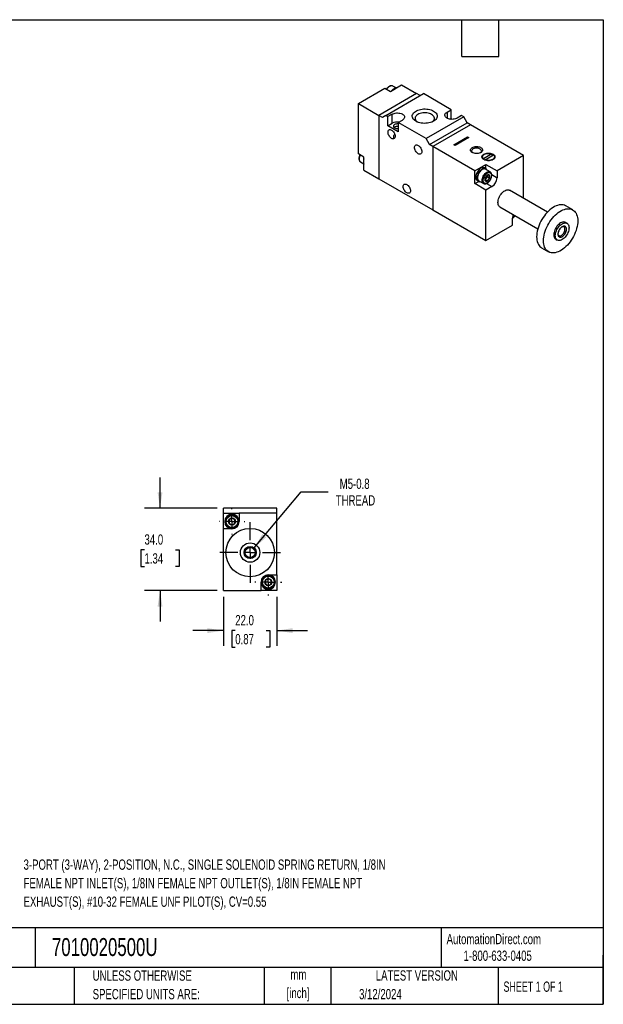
# Model space of a CAD drawing. Header units: millimetres. Extents: x 13 to 546, y 13 to 419.
# Tile 2 of 2: x 305 to 546, y 13 to 419. Entities that reach past the tile are written whole.
import ezdxf

# ---------------------------------------------------------------- set-up
doc = ezdxf.new("R2010")
doc.units = ezdxf.units.MM
doc.header["$LTSCALE"] = 2
doc.linetypes.add('CENTERX2', pattern=[20.32, 12.7, -2.54, 2.54, -2.54])
doc.layers.add('CENTER', color=40, linetype='CENTERX2')
doc.layers.add('DIMENSIONS', color=140, linetype='Continuous', lineweight=25)
doc.layers.add('TEXT', color=140, linetype='Continuous', lineweight=25)
doc.styles.add('SLDTEXTSTYLE0', font='TXT', dxfattribs={"width": 0.7})
doc.styles.add('SLDTEXTSTYLE1', font='TXT', dxfattribs={"width": 0.65})
doc.dimstyles.new('SLDDIMSTYLE4', dxfattribs={"dimtxt": 4.316016, "dimasz": 6.604, "dimexe": 0, "dimexo": 0.0625, "dimgap": 1.079004, "dimtad": 0, "dimtih": 1, "dimtoh": 1, "dimrnd": 1e-09, "dimzin": 4, "dimdsep": 46, "dimtxsty": 'SLDTEXTSTYLE0', "dimsah": 1, "dimcen": 0.09, "dimadec": 0, "dimazin": 1, "dimtfac": 1, "dimtmove": 0, "dimatfit": 0, "dimfxl": 0, "dimfrac": 2, "dimtolj": 1, "dimtzin": 12, "dimarcsym": 0})
doc.dimstyles.new('SLDDIMSTYLE5', dxfattribs={"dimtxt": 4.316016, "dimasz": 6.604, "dimexe": 0, "dimexo": 0.0625, "dimgap": 1.079004, "dimtad": 0, "dimtih": 1, "dimtoh": 1, "dimrnd": 1e-09, "dimzin": 12, "dimdsep": 46, "dimtxsty": 'SLDTEXTSTYLE0', "dimsah": 1, "dimcen": 0, "dimadec": 0, "dimazin": 3, "dimtfac": 1, "dimtofl": 0, "dimtmove": 0, "dimatfit": 3, "dimfxl": 0, "dimfrac": 2, "dimtolj": 1, "dimtzin": 12, "dimarcsym": 0})

# ---------------------------------------------------------------- blocks, each defined once
blk = doc.blocks.new('_D_9')
at = {"layer": 'DIMENSIONS'}
for p, q in [((389.24, 180.92), (389.24, 160.6)), ((411.24, 180.92), (411.24, 160.6)), ((389.24, 166.95), (376.54, 166.95)), ((394.1, 166.95), (392.65, 166.95)), ((392.65, 166.95), (392.65, 160.09)), ((406.93, 166.95), (408.37, 166.95)), ((408.37, 166.95), (408.37, 160.09)), ((411.24, 166.95), (423.94, 166.95)), ((392.65, 160.09), (394.1, 160.09)), ((408.37, 160.09), (406.93, 160.09))]:
    blk.add_line(p, q, dxfattribs=at)
for points in [[(389.24, 166.95), (382.64, 167.96), (382.64, 165.93)], [(411.24, 166.95), (417.85, 165.93), (417.85, 167.96)]]:
    blk.add_solid(points, dxfattribs=at)
at = {"layer": 'DIMENSIONS', "char_height": 4.233, "attachment_point": 1, "style": 'SLDTEXTSTYLE0'}
for s, insert in [('22.0', (394.1, 173.37)), ('0.87', (394.1, 165.54))]:
    blk.add_mtext(s, dxfattribs=dict(at, insert=insert))
blk = doc.blocks.new('_D_10')
at = {"layer": 'DIMENSIONS'}
for p, q in [((363.04, 217.46), (363.04, 230.16)), ((386.7, 217.46), (356.69, 217.46)), ((356.62, 200.26), (355.18, 200.26)), ((355.18, 200.26), (355.18, 193.4)), ((369.45, 200.26), (370.9, 200.26)), ((370.9, 200.26), (370.9, 193.4)), ((355.18, 193.4), (356.62, 193.4)), ((370.9, 193.4), (369.45, 193.4)), ((386.7, 183.46), (356.69, 183.46)), ((363.04, 183.46), (363.04, 170.76))]:
    blk.add_line(p, q, dxfattribs=at)
for points in [[(363.04, 217.46), (364.05, 224.06), (362.02, 224.06)], [(363.04, 183.46), (362.02, 176.85), (364.05, 176.85)]]:
    blk.add_solid(points, dxfattribs=at)
at = {"layer": 'DIMENSIONS', "char_height": 4.233, "attachment_point": 1, "style": 'SLDTEXTSTYLE0'}
for s, insert in [('34.0', (356.62, 206.68)), ('1.34', (356.62, 198.86))]:
    blk.add_mtext(s, dxfattribs=dict(at, insert=insert))
blk = doc.blocks.new('_D_11')
at = {"layer": 'DIMENSIONS'}
for p, q in [((401.85, 201.07), (421.31, 224.21)), ((421.31, 224.21), (432.42, 224.21))]:
    blk.add_line(p, q, dxfattribs=at)
blk.add_solid([(401.85, 201.07), (406.88, 205.47), (405.32, 206.78)], dxfattribs=at)
at = {"layer": 'DIMENSIONS', "char_height": 4.233, "attachment_point": 1, "style": 'SLDTEXTSTYLE0'}
for s, insert in [('M5-0.8', (437.24, 229.67)), ('THREAD', (435.6, 222.81))]:
    blk.add_mtext(s, dxfattribs=dict(at, insert=insert))
blk = doc.blocks.new('SW_CENTERMARKSYMBOL_3')
at = {"layer": 'CENTER', "color": 0}
for p, q in [((0, 5.08), (0, 5.29)), ((-5.08, 0), (-5.29, 0)), ((0, 0), (-2.54, 0)), ((0, 0), (0, 2.54)), ((0, 0), (0, -2.54)), ((0, 0), (2.54, 0)), ((5.08, 0), (5.29, 0)), ((0, -5.08), (0, -5.29))]:
    blk.add_line(p, q, dxfattribs=at)
blk = doc.blocks.new('SW_CENTERMARKSYMBOL_4')
at = {"layer": 'CENTER', "color": 0}
for p, q in [((0, 5.08), (0, 12.54)), ((-5.08, 0), (-12.54, 0)), ((0, 0), (-2.54, 0)), ((0, 0), (0, 2.54)), ((0, 0), (0, -2.54)), ((0, 0), (2.54, 0)), ((5.08, 0), (12.54, 0)), ((0, -5.08), (0, -12.54))]:
    blk.add_line(p, q, dxfattribs=at)
blk = doc.blocks.new('SW_CENTERMARKSYMBOL_5')
at = {"layer": 'CENTER', "color": 0}
for p, q in [((0, 5.08), (0, 5.54)), ((-5.08, 0), (-5.54, 0)), ((0, 0), (-2.54, 0)), ((0, 0), (0, 2.54)), ((0, 0), (0, -2.54)), ((0, 0), (2.54, 0)), ((5.08, 0), (5.54, 0)), ((0, -5.08), (0, -5.54))]:
    blk.add_line(p, q, dxfattribs=at)

msp = doc.modelspace()

# ---------------------------------------------------------------- linework, layer by layer
for p, q in [((444.957, 384.494), (455.917, 390.822)), ((455.917, 390.822), (458.18, 389.515)), ((458.18, 389.515), (462.776, 392.169)), ((460.511, 390.936), (459.201, 391.692)), ((459.225, 391.678), (459.201, 391.692)), ((462.776, 392.169), (468.999, 388.576)), ((468.999, 388.576), (453.442, 379.596)), ((456.271, 379.596), (471.827, 388.577)), ((470.413, 387.76), (468.999, 388.576)), ((483.318, 381.943), (471.827, 388.577)), ((444.957, 363.673), (444.957, 384.494)), ((444.957, 384.494), (453.442, 379.596)), ((453.442, 379.596), (453.442, 353.467)), ((454.857, 378.78), (453.442, 379.596)), ((456.271, 379.596), (454.857, 378.78)), ((456.271, 379.596), (457.155, 379.086)), ((458.922, 380.106), (457.155, 379.086)), ((457.155, 375.33), (457.155, 379.086)), ((458.922, 376.35), (458.922, 380.106)), ((488.444, 378.984), (472.888, 370.003)), ((481.55, 380.923), (483.318, 381.943)), ((481.55, 380.923), (481.55, 378.474)), ((483.009, 378.009), (483.318, 378.187)), ((483.318, 378.187), (483.318, 381.943)), ((483.7, 377.966), (483.318, 378.187)), ((487.56, 379.494), (485.792, 378.474)), ((488.444, 378.984), (487.56, 379.494)), ((489.858, 376.534), (488.444, 378.984)), ((457.155, 375.33), (458.922, 376.35)), ((461.397, 372.881), (457.155, 375.33)), ((461.397, 376.637), (463.165, 377.657)), ((461.397, 376.637), (461.397, 372.881)), ((472.888, 370.003), (461.397, 376.637)), ((474.302, 367.554), (489.858, 376.534)), ((491.273, 375.718), (475.716, 366.738)), ((491.273, 375.718), (489.858, 376.534)), ((513.193, 363.064), (491.273, 375.718)), ((474.302, 367.554), (472.888, 370.003)), ((484.35, 367.468), (490.007, 370.734)), ((490.573, 370.407), (484.916, 367.142)), ((490.007, 370.734), (490.573, 370.407)), ((490.007, 370.734), (490.007, 370.081)), ((475.716, 366.738), (474.302, 367.554)), ((475.716, 366.738), (475.716, 340.608)), ((493.04, 356.737), (475.716, 366.738)), ((484.916, 367.142), (484.35, 367.468)), ((447.22, 362.366), (444.957, 363.673)), ((447.22, 357.059), (447.22, 362.366)), ((496.176, 362.236), (496.07, 362.055)), ((496.176, 362.464), (496.176, 361.875)), ((500.054, 363.668), (496.59, 361.668)), ((497.297, 361.26), (500.762, 363.259)), ((500.054, 363.668), (500.054, 362.851)), ((500.198, 362.934), (500.054, 362.987)), ((501.176, 361.875), (501.176, 362.464)), ((501.282, 362.055), (501.176, 362.236)), ((513.193, 363.064), (502.233, 356.737)), ((513.193, 345.392), (513.193, 363.064)), ((445.845, 360.393), (447.155, 359.636)), ((445.845, 360.393), (445.868, 360.379)), ((493.04, 356.737), (497.637, 359.39)), ((496.59, 361.474), (496.59, 361.668)), ((497.581, 357.579), (497.015, 357.905)), ((497.297, 361.259), (497.154, 361.176)), ((497.297, 361.26), (497.297, 361.123)), ((497.637, 359.39), (502.233, 356.737)), ((497.637, 357.544), (497.637, 359.39)), ((447.22, 357.059), (453.442, 353.467)), ((493.04, 351.429), (493.04, 356.737)), ((497.725, 353.658), (497.283, 353.108)), ((499.365, 356.26), (497.456, 357.362)), ((498.167, 354.208), (497.725, 353.658)), ((498.167, 354.797), (498.16, 354.923)), ((498.167, 354.913), (498.167, 354.797)), ((498.167, 354.797), (498.167, 354.208)), ((498.167, 354.208), (499.078, 353.682)), ((499.34, 356.274), (499.365, 356.26)), ((500.001, 355.167), (502.233, 353.879)), ((502.233, 356.737), (502.233, 353.879)), ((453.442, 353.467), (475.716, 340.608)), ((493.04, 351.429), (494.639, 352.352)), ((497.637, 348.776), (493.04, 351.429)), ((494.015, 352.709), (494.581, 352.383)), ((494.706, 352.599), (496.615, 351.497)), ((497.283, 353.108), (498.194, 352.582)), ((500.111, 350.204), (497.637, 348.776)), ((497.881, 351.492), (500.111, 350.204)), ((497.637, 327.954), (497.637, 348.776)), ((523.055, 339.699), (507.415, 348.728)), ((503.415, 341.8), (519.055, 332.771)), ((533.466, 340.617), (530.638, 342.25)), ((475.716, 340.608), (497.637, 327.954)), ((508.797, 338.294), (508.801, 338.292)), ((508.801, 338.292), (508.983, 338.585)), ((497.637, 327.954), (508.597, 334.281)), ((508.597, 334.281), (508.597, 337.139)), ((531.103, 335.053), (530.466, 335.421)), ((526.467, 328.492), (527.103, 328.125)), ((520.638, 324.929), (523.467, 323.296)), ((411.244, 217.458), (389.244, 217.458)), ((389.244, 215.458), (389.244, 217.458)), ((389.244, 208.958), (389.244, 215.458)), ((389.244, 215.458), (395.744, 215.458)), ((395.744, 215.458), (395.744, 211.958)), ((411.244, 215.458), (395.744, 215.458)), ((411.244, 215.458), (411.244, 217.458)), ((411.244, 189.958), (411.244, 215.458)), ((392.744, 208.958), (389.244, 208.958)), ((389.244, 183.458), (389.244, 208.958)), ((404.744, 183.458), (404.744, 186.958)), ((407.744, 189.958), (411.244, 189.958)), ((411.244, 189.958), (411.244, 183.458)), ((389.244, 183.458), (404.744, 183.458)), ((411.244, 183.458), (404.744, 183.458))]:
    msp.add_line(p, q)
at = {"flags": 128}
for points in [[(459.201, 391.692), (459.076, 391.752), (458.799, 391.817), (458.491, 391.805), (458.164, 391.717), (457.826, 391.556), (457.489, 391.327), (457.161, 391.037), (456.854, 390.694), (456.64, 390.404)], [(468.716, 377.188), (468.288, 377.468), (467.925, 377.777), (467.631, 378.109), (467.412, 378.461), (467.271, 378.825), (467.21, 379.197), (467.23, 379.57), (467.331, 379.939), (467.512, 380.297), (467.769, 380.64), (468.098, 380.961), (468.494, 381.256), (468.952, 381.52), (469.463, 381.749), (470.019, 381.939), (470.613, 382.087), (471.234, 382.191), (471.873, 382.25), (472.519, 382.262), (473.163, 382.226), (473.794, 382.145), (474.403, 382.019), (474.979, 381.849), (475.514, 381.639), (475.999, 381.392), (476.427, 381.112), (476.79, 380.803), (477.084, 380.471), (477.303, 380.119), (477.444, 379.755), (477.505, 379.383), (477.485, 379.01), (477.383, 378.641), (477.203, 378.283), (476.946, 377.94), (476.617, 377.619), (476.221, 377.324), (475.763, 377.06), (475.252, 376.831), (474.696, 376.641), (474.102, 376.493), (473.481, 376.389), (472.842, 376.33), (472.196, 376.318), (471.552, 376.354), (470.921, 376.435), (470.312, 376.562), (469.736, 376.731), (469.201, 376.941), (468.716, 377.188)], [(458.922, 380.106), (459.301, 380.291), (459.726, 380.438), (460.188, 380.542), (460.673, 380.6), (461.168, 380.612), (461.659, 380.577), (462.134, 380.495), (462.579, 380.37), (462.983, 380.203), (463.333, 380.001), (463.621, 379.768), (463.839, 379.511), (463.98, 379.237), (464.041, 378.953), (464.021, 378.668), (463.919, 378.388), (463.739, 378.121), (463.485, 377.875), (463.165, 377.657)], [(475.542, 376.954), (475.561, 376.968), (475.87, 377.245), (476.107, 377.545), (476.268, 377.861), (476.349, 378.188), (476.349, 378.517), (476.268, 378.844), (476.107, 379.16), (475.87, 379.46), (475.561, 379.737), (475.187, 379.986), (474.756, 380.202), (474.275, 380.38), (473.756, 380.517), (473.208, 380.61), (472.643, 380.657), (472.072, 380.657), (471.507, 380.61), (470.959, 380.517), (470.44, 380.38), (469.959, 380.202), (469.528, 379.986), (469.154, 379.737), (468.845, 379.46), (468.608, 379.16), (468.447, 378.844), (468.366, 378.517), (468.366, 378.188), (468.447, 377.861), (468.608, 377.545), (468.845, 377.245), (469.154, 376.968), (469.173, 376.954)], [(485.792, 378.474), (485.414, 378.289), (484.989, 378.142), (484.527, 378.038), (484.042, 377.98), (483.547, 377.968), (483.056, 378.003), (482.581, 378.085), (482.136, 378.21), (481.732, 378.377), (481.382, 378.579), (481.094, 378.812), (480.876, 379.069), (480.735, 379.343), (480.674, 379.627), (480.694, 379.912), (480.796, 380.192), (480.976, 380.459), (481.23, 380.705), (481.55, 380.923)], [(461.397, 376.056), (461.229, 376.072), (460.859, 376.072), (460.499, 376.025), (460.166, 375.932), (459.877, 375.799), (459.647, 375.633), (459.486, 375.44), (459.404, 375.232), (459.404, 375.019), (459.486, 374.811), (459.647, 374.619), (459.877, 374.452)], [(458.675, 370.125), (458.385, 370.325), (458.107, 370.583), (457.85, 370.89), (457.625, 371.233), (457.44, 371.599), (457.303, 371.975), (457.219, 372.346), (457.19, 372.697), (457.219, 373.015), (457.303, 373.287), (457.44, 373.505), (457.625, 373.658), (457.85, 373.741), (458.107, 373.752), (458.385, 373.688), (458.675, 373.554), (458.965, 373.354), (459.243, 373.095), (459.5, 372.789), (459.725, 372.446), (459.91, 372.079), (460.047, 371.704), (460.131, 371.333), (460.16, 370.982), (460.131, 370.664), (460.047, 370.391), (459.91, 370.174), (459.725, 370.021), (459.5, 369.937), (459.243, 369.927), (458.965, 369.99), (458.675, 370.125)], [(469.635, 363.797), (469.345, 363.998), (469.067, 364.256), (468.81, 364.563), (468.585, 364.906), (468.4, 365.272), (468.263, 365.648), (468.179, 366.018), (468.15, 366.369), (468.179, 366.687), (468.263, 366.96), (468.4, 367.178), (468.585, 367.331), (468.81, 367.414), (469.067, 367.424), (469.345, 367.361), (469.635, 367.227), (469.925, 367.027), (470.203, 366.768), (470.46, 366.462), (470.685, 366.118), (470.87, 365.752), (471.007, 365.376), (471.091, 365.006), (471.12, 364.655), (471.091, 364.337), (471.007, 364.064), (470.87, 363.847), (470.685, 363.693), (470.46, 363.61), (470.203, 363.6), (469.925, 363.663), (469.635, 363.797)], [(491.969, 364.282), (491.68, 364.482), (491.458, 364.708), (491.309, 364.954), (491.239, 365.211), (491.249, 365.471), (491.339, 365.726), (491.507, 365.968), (491.747, 366.188), (492.051, 366.38), (492.41, 366.538), (492.811, 366.656), (493.243, 366.731), (493.691, 366.76), (494.141, 366.743), (494.578, 366.679), (494.988, 366.571), (495.359, 366.423), (495.678, 366.239), (495.935, 366.025), (496.121, 365.788), (496.231, 365.536), (496.261, 365.276), (496.211, 365.018), (496.081, 364.768), (495.877, 364.536), (495.604, 364.329), (495.271, 364.154), (494.889, 364.015), (494.471, 363.918), (494.029, 363.866), (493.578, 363.86), (493.133, 363.901), (492.708, 363.987), (492.315, 364.116), (491.969, 364.282)], [(495.331, 364.181), (495.488, 364.313), (495.658, 364.527), (495.751, 364.757), (495.761, 364.993), (495.689, 365.225), (495.537, 365.444), (495.312, 365.641), (495.024, 365.808), (494.682, 365.938), (494.303, 366.025), (493.901, 366.067), (493.492, 366.061), (493.094, 366.007), (492.723, 365.909), (492.394, 365.769), (492.12, 365.594), (491.913, 365.391), (491.78, 365.168), (491.729, 364.934), (491.76, 364.699), (491.872, 364.472), (492.061, 364.263), (492.163, 364.181)], [(445.68, 363.256), (445.536, 362.925), (445.393, 362.487), (445.305, 362.059), (445.275, 361.652), (445.305, 361.279), (445.393, 360.951), (445.536, 360.679), (445.73, 360.471), (445.845, 360.393)], [(496.767, 361.361), (496.464, 361.57), (496.229, 361.805), (496.068, 362.06), (495.986, 362.328), (495.986, 362.599), (496.068, 362.867), (496.229, 363.122), (496.464, 363.358), (496.767, 363.566), (497.127, 363.74), (497.535, 363.876), (497.977, 363.969), (498.441, 364.016), (498.911, 364.016), (499.375, 363.969), (499.817, 363.876), (500.225, 363.74), (500.585, 363.566), (500.888, 363.358), (501.123, 363.122), (501.284, 362.867), (501.366, 362.599), (501.366, 362.328), (501.284, 362.06), (501.123, 361.805), (500.888, 361.57), (500.585, 361.361), (500.225, 361.187), (499.817, 361.051), (499.375, 360.958), (498.911, 360.911), (498.441, 360.911), (497.977, 360.958), (497.535, 361.051), (497.127, 361.187), (496.767, 361.361)], [(496.59, 361.668), (496.375, 361.9), (496.236, 362.15), (496.178, 362.411), (496.203, 362.674), (496.31, 362.93), (496.496, 363.17), (496.754, 363.387), (497.077, 363.573), (497.452, 363.722), (497.868, 363.829), (498.311, 363.891), (498.767, 363.906), (499.219, 363.872), (499.653, 363.792), (500.054, 363.668)], [(500.762, 363.259), (500.977, 363.028), (501.116, 362.777), (501.174, 362.516), (501.149, 362.253), (501.042, 361.997), (500.856, 361.757), (500.598, 361.54), (500.275, 361.354), (499.9, 361.205), (499.484, 361.098), (499.04, 361.036), (498.585, 361.021), (498.133, 361.055), (497.699, 361.135), (497.297, 361.26)], [(497.015, 357.905), (496.818, 357.993), (496.525, 358.045), (496.204, 358.022), (495.864, 357.925), (495.515, 357.757), (495.166, 357.522), (494.826, 357.227), (494.506, 356.879), (494.212, 356.488), (493.955, 356.065), (493.739, 355.622), (493.573, 355.17), (493.459, 354.722), (493.401, 354.289), (493.401, 353.885), (493.459, 353.519), (493.573, 353.202), (493.739, 352.942), (493.955, 352.747), (494.015, 352.709)], [(498.055, 357.016), (498.024, 357.086), (497.857, 357.346), (497.642, 357.541), (497.384, 357.666), (497.091, 357.718), (496.77, 357.695), (496.43, 357.599), (496.081, 357.43), (495.732, 357.195), (495.392, 356.9), (495.071, 356.552), (494.778, 356.162), (494.52, 355.739), (494.305, 355.295), (494.138, 354.843), (494.024, 354.395), (493.967, 353.963), (493.967, 353.558), (494.024, 353.192), (494.138, 352.875), (494.305, 352.616), (494.52, 352.421), (494.778, 352.295), (495.071, 352.244), (495.306, 352.253)], [(497.456, 357.362), (497.331, 357.422), (497.053, 357.487), (496.746, 357.475), (496.419, 357.387), (496.081, 357.226), (495.743, 356.997), (495.416, 356.707), (495.109, 356.364), (494.831, 355.979), (494.591, 355.564), (494.397, 355.131), (494.254, 354.694), (494.166, 354.265), (494.136, 353.858), (494.166, 353.485), (494.254, 353.158), (494.397, 352.886), (494.591, 352.677), (494.706, 352.599)], [(496.613, 351.498), (496.5, 351.575), (496.306, 351.784), (496.163, 352.056), (496.075, 352.383), (496.046, 352.756), (496.075, 353.163), (496.163, 353.592), (496.306, 354.029), (496.5, 354.462), (496.74, 354.877), (497.018, 355.262), (497.325, 355.605), (497.652, 355.895), (497.99, 356.124), (498.328, 356.285), (498.655, 356.373), (498.962, 356.385), (499.24, 356.32), (499.34, 356.274)], [(498.202, 352.561), (498.45, 352.739), (498.683, 352.976), (498.889, 353.258), (499.054, 353.569), (499.17, 353.891), (499.23, 354.205), (499.23, 354.493), (499.17, 354.739), (499.054, 354.927), (498.889, 355.047), (498.683, 355.092), (498.45, 355.06), (498.202, 354.951), (497.955, 354.774), (497.721, 354.537), (497.516, 354.255), (497.35, 353.943), (497.234, 353.621), (497.175, 353.307), (497.175, 353.019), (497.234, 352.774), (497.35, 352.585), (497.516, 352.465), (497.721, 352.42), (497.955, 352.453), (498.202, 352.561)], [(464.968, 347.629), (464.679, 347.83), (464.4, 348.088), (464.143, 348.395), (463.918, 348.738), (463.734, 349.104), (463.596, 349.48), (463.512, 349.85), (463.483, 350.201), (463.512, 350.519), (463.596, 350.792), (463.734, 351.01), (463.918, 351.163), (464.143, 351.246), (464.4, 351.256), (464.679, 351.193), (464.968, 351.059), (465.258, 350.859), (465.536, 350.6), (465.793, 350.294), (466.018, 349.951), (466.203, 349.584), (466.34, 349.208), (466.425, 348.838), (466.453, 348.487), (466.425, 348.169), (466.34, 347.896), (466.203, 347.679), (466.018, 347.526), (465.793, 347.442), (465.536, 347.432), (465.258, 347.495), (464.968, 347.629)], [(503.415, 341.8), (503.277, 341.891), (503.035, 342.124), (502.842, 342.422), (502.701, 342.777), (502.615, 343.183), (502.586, 343.631), (502.615, 344.112), (502.701, 344.617), (502.842, 345.135), (503.035, 345.656), (503.277, 346.169), (503.562, 346.663), (503.886, 347.129), (504.24, 347.557), (504.618, 347.938), (505.012, 348.264), (505.415, 348.53), (505.817, 348.729), (506.212, 348.858), (506.59, 348.913), (506.944, 348.894), (507.267, 348.801), (507.415, 348.728)], [(530.638, 342.25), (530.525, 342.312), (530.047, 342.518), (529.533, 342.653), (528.989, 342.714), (528.417, 342.702), (527.823, 342.616), (527.211, 342.458), (526.587, 342.229), (525.955, 341.929), (525.321, 341.563), (524.689, 341.133), (524.065, 340.642), (523.453, 340.094), (522.859, 339.493), (522.287, 338.845), (521.743, 338.155), (521.229, 337.428), (520.751, 336.67), (520.313, 335.887), (519.917, 335.086), (519.568, 334.273), (519.267, 333.454), (519.018, 332.637), (518.822, 331.827), (518.681, 331.031), (518.595, 330.256), (518.567, 329.507), (518.595, 328.792), (518.681, 328.115), (518.822, 327.482), (519.018, 326.898), (519.267, 326.369), (519.568, 325.897), (519.917, 325.487), (520.313, 325.143), (520.638, 324.929)], [(535.537, 336.038), (535.509, 335.29), (535.424, 334.515), (535.283, 333.719), (535.087, 332.909), (534.837, 332.091), (534.537, 331.273), (534.187, 330.459), (533.791, 329.658), (533.353, 328.875), (532.875, 328.117), (532.362, 327.391), (531.817, 326.7), (531.245, 326.052), (530.651, 325.452), (530.04, 324.904), (529.416, 324.413), (528.784, 323.982), (528.149, 323.616), (527.517, 323.317), (526.893, 323.087), (526.281, 322.929), (525.687, 322.844), (525.116, 322.832), (524.571, 322.893), (524.058, 323.027), (523.58, 323.233), (523.141, 323.51), (522.746, 323.854), (522.396, 324.264), (522.096, 324.736), (521.846, 325.265), (521.65, 325.849), (521.509, 326.482), (521.424, 327.159), (521.395, 327.874), (521.424, 328.623), (521.509, 329.398), (521.65, 330.194), (521.846, 331.004), (522.096, 331.821), (522.396, 332.64), (522.746, 333.453), (523.141, 334.255), (523.58, 335.037), (524.058, 335.795), (524.571, 336.522), (525.116, 337.212), (525.687, 337.86), (526.281, 338.461), (526.893, 339.009), (527.517, 339.5), (528.149, 339.93), (528.784, 340.297), (529.416, 340.596), (530.04, 340.825), (530.651, 340.984), (531.245, 341.069), (531.817, 341.081), (532.362, 341.02), (532.875, 340.885), (533.353, 340.679), (533.791, 340.403), (534.187, 340.058), (534.537, 339.649), (534.837, 339.177), (535.087, 338.647), (535.283, 338.064), (535.424, 337.431), (535.509, 336.754), (535.537, 336.038)], [(530.466, 335.421), (530.319, 335.494), (529.996, 335.587), (529.641, 335.606), (529.263, 335.55), (528.869, 335.422), (528.466, 335.223), (528.064, 334.957), (527.67, 334.63), (527.291, 334.249), (526.937, 333.821), (526.614, 333.355), (526.329, 332.861), (526.087, 332.349), (525.894, 331.828), (525.753, 331.31), (525.667, 330.805), (525.638, 330.324), (525.667, 329.875), (525.753, 329.469), (525.894, 329.114), (526.087, 328.817), (526.329, 328.583), (526.467, 328.492)], [(531.931, 333.222), (531.902, 332.74), (531.817, 332.235), (531.676, 331.717), (531.482, 331.197), (531.24, 330.684), (530.955, 330.19), (530.632, 329.724), (530.278, 329.296), (529.9, 328.915), (529.505, 328.588), (529.103, 328.323), (528.7, 328.124), (528.306, 327.995), (527.928, 327.94), (527.574, 327.959), (527.251, 328.051), (526.965, 328.216), (526.723, 328.45), (526.53, 328.747), (526.389, 329.102), (526.303, 329.508), (526.274, 329.956), (526.303, 330.438), (526.389, 330.942), (526.53, 331.461), (526.723, 331.981), (526.965, 332.494), (527.251, 332.988), (527.574, 333.454), (527.928, 333.882), (528.306, 334.263), (528.7, 334.59), (529.103, 334.855), (529.505, 335.054), (529.9, 335.183), (530.278, 335.238), (530.632, 335.219), (530.955, 335.127), (531.24, 334.962), (531.482, 334.728), (531.676, 334.431), (531.817, 334.076), (531.902, 333.67), (531.931, 333.222)], [(530.871, 332.609), (530.842, 332.958), (530.758, 333.262), (530.62, 333.512), (530.434, 333.701), (530.205, 333.821), (529.94, 333.87), (529.649, 333.846), (529.34, 333.749), (529.023, 333.582), (528.709, 333.352), (528.408, 333.065), (528.129, 332.73), (527.881, 332.359), (527.673, 331.963), (527.51, 331.555), (527.399, 331.148), (527.342, 330.756), (527.342, 330.39), (527.399, 330.062), (527.51, 329.784), (527.673, 329.563), (527.881, 329.408), (528.129, 329.323), (528.408, 329.311), (528.709, 329.372), (529.023, 329.504), (529.34, 329.703), (529.649, 329.963), (529.94, 330.275), (530.205, 330.629), (530.434, 331.014), (530.62, 331.418), (530.758, 331.827), (530.842, 332.229), (530.871, 332.609)], [(530.258, 332.609), (530.23, 332.923), (530.147, 333.191), (530.012, 333.405), (529.83, 333.556), (529.609, 333.638), (529.356, 333.648), (529.082, 333.586), (528.942, 333.529)], [(527.342, 330.758), (527.363, 330.609), (527.446, 330.34), (527.581, 330.126), (527.763, 329.976), (527.985, 329.894), (528.237, 329.884), (528.511, 329.946), (528.797, 330.078), (529.082, 330.275), (529.356, 330.529), (529.609, 330.831), (529.83, 331.169), (530.012, 331.53), (530.147, 331.899), (530.23, 332.264), (530.258, 332.609)]]:
    msp.add_lwpolyline(points, dxfattribs=at)
for centre, radius in [((392.744, 211.958), 2.75), ((392.744, 211.958), 1.464), ((400.244, 199.158), 10), ((400.244, 199.158), 4), ((400.244, 199.158), 2.5), ((400.244, 199.158), 2.067), ((407.744, 186.958), 2.75), ((407.744, 186.958), 1.464)]:
    msp.add_circle(centre, radius)
for centre, radius, start, end in [((461.69, 387.4), 3.8, 120.95063, 139.25406), ((460.755, 389.018), 1.931, 92.82751, 121.87296), ((461.047, 372.194), 4.667, 81.8782, 117.07096), ((461.041, 376.712), 2.541, 242.7513, 278.06863), ((449.863, 360.567), 2.85, 158.69545, 201.94549), ((496.484, 354.616), 1.567, 298.70005, 322.33628), ((496.25, 354.885), 1.919, 320.22793, 357.36071), ((497.647, 354.077), 4.59, 302.4763, 357.5237), ((512.65, 337.036), 4.055, 156.96454, 178.54019), ((507.974, 339.701), 1.656, 299.32613, 313.80754), ((392.744, 211.958), 3, 0, 270), ((392.744, 211.958), 1.25, 120, 180), ((392.744, 211.958), 1.25, 180, 240), ((392.744, 211.958), 1.25, 60, 120), ((392.744, 211.958), 3, 270, 0), ((392.744, 211.958), 1.25, 0, 60), ((392.744, 211.958), 1.25, 300, 0), ((392.744, 211.958), 1.25, 240, 300), ((407.744, 186.958), 3, 90, 180), ((407.744, 186.958), 3, 180, 270), ((407.744, 186.958), 1.25, 120, 180), ((407.744, 186.958), 1.25, 180, 240), ((407.744, 186.958), 1.25, 60, 120), ((407.744, 186.958), 3, 270, 90), ((407.744, 186.958), 1.25, 0, 60), ((407.744, 186.958), 1.25, 300, 0), ((407.744, 186.958), 1.25, 240, 300)]:
    msp.add_arc(centre, radius, start, end)
for points, knots in [([(459.226, 391.67), (459.169, 391.704), (459.027, 391.79), (458.769, 391.847), (458.474, 391.852), (458.18, 391.796), (457.885, 391.687), (457.598, 391.532), (457.326, 391.339), (457.074, 391.119), (456.862, 390.898), (456.684, 390.679), (456.578, 390.543), (456.531, 390.468), (456.531, 390.468)], [0, 0, 0, 0, 0.0728607, 0.1834913, 0.284573, 0.3868002, 0.4885654, 0.5885813, 0.685687, 0.7778868, 0.8667777, 0.9313947, 0.9995593, 1, 1, 1, 1]), ([(459.663, 374.615), (459.715, 374.659), (459.856, 374.777), (460.24, 374.962), (460.741, 375.13), (461.145, 375.183), (461.362, 375.16), (461.397, 375.156)], [0, 0, 0, 0, 0.1539855, 0.4154697, 0.6715423, 0.9467768, 1, 1, 1, 1]), ([(460.045, 371.662), (460.003, 371.651), (459.81, 371.601), (459.578, 371.373), (459.39, 371.023), (459.384, 370.737), (459.46, 370.506), (459.598, 370.346), (459.795, 370.25), (459.924, 370.28), (459.948, 370.285)], [0, 0, 0, 0, 0.0499042, 0.2312405, 0.4088239, 0.5996957, 0.6524305, 0.8091669, 0.9644874, 1, 1, 1, 1]), ([(445.573, 363.317), (445.559, 363.289), (445.516, 363.208), (445.445, 363.033), (445.356, 362.792), (445.275, 362.506), (445.217, 362.212), (445.186, 361.915), (445.186, 361.623), (445.22, 361.341), (445.291, 361.077), (445.401, 360.834), (445.554, 360.622), (445.714, 360.465), (445.835, 360.405), (445.877, 360.384)], [0, 0, 0, 0, 0.0239216, 0.0704778, 0.1471943, 0.2259479, 0.3095767, 0.3959314, 0.4843005, 0.5742234, 0.6653695, 0.7576438, 0.8513192, 0.9475216, 1, 1, 1, 1]), ([(496.47, 352.756), (496.47, 353.86), (497.246, 355.205), (499.158, 356.309), (499.935, 355.86), (499.935, 354.756)], [0, 0, 0, 0, 0.5, 0.5, 1, 1, 1, 1]), ([(499.935, 354.756), (499.935, 353.652), (499.158, 352.308), (497.246, 351.204), (496.47, 351.652), (496.47, 352.756)], [0, 0, 0, 0, 0.5, 0.5, 1, 1, 1, 1]), ([(497.31, 353.84), (497.262, 353.675), (497.231, 353.497), (497.231, 353.095), (497.262, 352.882), (497.31, 352.661)], [0, 0, 0, 0, 0.5, 0.5, 1, 1, 1, 1]), ([(498.194, 354.94), (498.001, 354.788), (497.824, 354.623), (497.523, 354.249), (497.406, 354.048), (497.31, 353.84)], [0, 0, 0, 0, 0.5, 0.5, 1, 1, 1, 1]), ([(499.078, 354.86), (498.885, 354.901), (498.708, 354.932), (498.407, 354.959), (498.29, 354.954), (498.194, 354.94)], [0, 0, 0, 0, 0.5, 0.5, 1, 1, 1, 1]), ([(498.194, 352.582), (498.29, 352.79), (498.406, 352.99), (498.706, 353.364), (498.885, 353.53), (499.078, 353.682)], [0, 0, 0, 0, 0.5, 0.5, 1, 1, 1, 1]), ([(499.078, 353.682), (499.03, 353.902), (498.999, 354.116), (498.999, 354.518), (499.03, 354.696), (499.078, 354.86)], [0, 0, 0, 0, 0.5, 0.5, 1, 1, 1, 1]), ([(499.475, 353.021), (499.546, 353.153), (499.646, 353.338), (499.766, 353.62), (499.854, 353.861), (499.935, 354.147), (499.993, 354.44), (500.024, 354.738), (500.024, 355.03), (499.989, 355.312), (499.919, 355.576), (499.809, 355.819), (499.656, 356.031), (499.495, 356.188), (499.374, 356.248), (499.331, 356.27)], [0, 0, 0, 0, 0.1050713, 0.1477244, 0.2180092, 0.2901603, 0.3667778, 0.4458927, 0.5268531, 0.6092372, 0.6927418, 0.7772801, 0.8631019, 0.951239, 1, 1, 1, 1]), ([(496.616, 351.506), (496.664, 351.477), (496.799, 351.397), (497.047, 351.343), (497.342, 351.338), (497.636, 351.393), (497.931, 351.502), (498.218, 351.657), (498.49, 351.85), (498.742, 352.071), (498.954, 352.292), (499.134, 352.51), (499.305, 352.742), (499.413, 352.92), (499.475, 353.021)], [0, 0, 0, 0, 0.057531, 0.1599536, 0.2535357, 0.3481785, 0.4423934, 0.5349889, 0.6248901, 0.7102493, 0.7925452, 0.8523681, 0.9154753, 1, 1, 1, 1]), ([(497.31, 352.661), (497.406, 352.676), (497.522, 352.681), (497.822, 352.654), (498.001, 352.623), (498.194, 352.582)], [0, 0, 0, 0, 0.5, 0.5, 1, 1, 1, 1]), ([(508.613, 337.26), (508.684, 337.297), (508.849, 337.381), (509.097, 337.56), (509.349, 337.78), (509.548, 337.987), (509.659, 338.123), (509.699, 338.172)], [0, 0, 0, 0, 0.1851815, 0.4268559, 0.6563205, 0.8775502, 1, 1, 1, 1]), ([(509.648, 338.202), (509.635, 338.185), (509.571, 338.104), (509.402, 337.923), (509.136, 337.679), (508.857, 337.48), (508.688, 337.407), (508.628, 337.381)], [0, 0, 0, 0, 0.0430013, 0.2113743, 0.5197728, 0.8285263, 1, 1, 1, 1]), ([(390.294, 211.958), (390.294, 213.31), (391.391, 214.408), (394.096, 214.408), (395.194, 213.31), (395.194, 211.958)], [0, 0, 0, 0, 0.5, 0.5, 1, 1, 1, 1]), ([(395.194, 211.958), (395.194, 210.606), (394.096, 209.508), (391.391, 209.508), (390.294, 210.606), (390.294, 211.958)], [0, 0, 0, 0, 0.5, 0.5, 1, 1, 1, 1]), ([(392.744, 213.402), (392.54, 213.284), (392.332, 213.164), (391.907, 212.919), (391.698, 212.798), (391.494, 212.68)], [0, 0, 0, 0, 0.5, 0.5, 1, 1, 1, 1]), ([(391.494, 212.68), (391.494, 212.444), (391.494, 212.205), (391.494, 211.712), (391.494, 211.472), (391.494, 211.236)], [0, 0, 0, 0, 0.5, 0.5, 1, 1, 1, 1]), ([(393.994, 212.68), (393.79, 212.798), (393.582, 212.917), (393.157, 213.163), (392.948, 213.284), (392.744, 213.402)], [0, 0, 0, 0, 0.5, 0.5, 1, 1, 1, 1]), ([(393.994, 211.236), (393.994, 211.472), (393.994, 211.712), (393.994, 212.205), (393.994, 212.444), (393.994, 212.68)], [0, 0, 0, 0, 0.5, 0.5, 1, 1, 1, 1]), ([(391.494, 211.236), (391.698, 211.119), (391.905, 210.999), (392.33, 210.754), (392.539, 210.633), (392.744, 210.515)], [0, 0, 0, 0, 0.5, 0.5, 1, 1, 1, 1]), ([(392.744, 210.515), (392.948, 210.633), (393.155, 210.752), (393.58, 210.998), (393.789, 211.119), (393.994, 211.236)], [0, 0, 0, 0, 0.5, 0.5, 1, 1, 1, 1]), ([(405.294, 186.958), (405.294, 188.31), (406.391, 189.408), (409.096, 189.408), (410.194, 188.31), (410.194, 186.958)], [0, 0, 0, 0, 0.5, 0.5, 1, 1, 1, 1]), ([(410.194, 186.958), (410.194, 185.606), (409.096, 184.508), (406.391, 184.508), (405.294, 185.606), (405.294, 186.958)], [0, 0, 0, 0, 0.5, 0.5, 1, 1, 1, 1]), ([(407.744, 188.402), (407.54, 188.284), (407.332, 188.164), (406.907, 187.919), (406.698, 187.798), (406.494, 187.68)], [0, 0, 0, 0, 0.5, 0.5, 1, 1, 1, 1]), ([(406.494, 187.68), (406.494, 187.444), (406.494, 187.205), (406.494, 186.712), (406.494, 186.472), (406.494, 186.236)], [0, 0, 0, 0, 0.5, 0.5, 1, 1, 1, 1]), ([(408.994, 187.68), (408.79, 187.798), (408.582, 187.917), (408.157, 188.163), (407.948, 188.284), (407.744, 188.402)], [0, 0, 0, 0, 0.5, 0.5, 1, 1, 1, 1]), ([(408.994, 186.236), (408.994, 186.472), (408.994, 186.712), (408.994, 187.205), (408.994, 187.444), (408.994, 187.68)], [0, 0, 0, 0, 0.5, 0.5, 1, 1, 1, 1]), ([(406.494, 186.236), (406.698, 186.119), (406.905, 185.999), (407.33, 185.754), (407.539, 185.633), (407.744, 185.515)], [0, 0, 0, 0, 0.5, 0.5, 1, 1, 1, 1]), ([(407.744, 185.515), (407.948, 185.633), (408.155, 185.752), (408.58, 185.998), (408.789, 186.119), (408.994, 186.236)], [0, 0, 0, 0, 0.5, 0.5, 1, 1, 1, 1])]:
    msp.add_open_spline(points, degree=3, knots=knots)
at = {"layer": 'TEXT'}
for p, q in [((12.7, 419.1), (546.1, 419.1)), ((487.68, 403.86), (487.68, 419.1)), ((502.92, 403.86), (502.92, 419.1)), ((546.1, 419.1), (546.1, 12.7)), ((487.68, 403.86), (502.92, 403.86)), ((546.1, 44.252), (12.7, 44.252)), ((311.518, 44.252), (311.518, 27.94)), ((479.151, 44.252), (479.151, 27.94)), ((546.1, 12.7), (546.1, 33.02)), ((546.1, 27.94), (12.7, 27.94)), ((327.56, 27.94), (327.56, 12.7)), ((406.049, 27.94), (406.049, 12.7)), ((433.624, 27.94), (433.624, 12.7)), ((502.697, 27.94), (502.697, 12.7)), ((12.7, 12.7), (546.1, 12.7))]:
    msp.add_line(p, q, dxfattribs=at)

# ---------------------------------------------------------------- block references
at = {"layer": 'CENTER'}
for name, p in [('SW_CENTERMARKSYMBOL_3', (392.744, 211.958)), ('SW_CENTERMARKSYMBOL_4', (400.244, 199.158)), ('SW_CENTERMARKSYMBOL_5', (407.744, 186.958))]:
    msp.add_blockref(name, p, dxfattribs=at)

# ---------------------------------------------------------------- texts
at = {"layer": 'TEXT'}
for s, insert, char_height, attachment_point, style in [('3-PORT (3-WAY), 2-POSITION, N.C., SINGLE SOLENOID SPRING RETURN, 1/8IN', (306.684, 72.473), 4.23333, 1, 'SLDTEXTSTYLE0'), ('FEMALE NPT INLET(S), 1/8IN FEMALE NPT OUTLET(S), 1/8IN FEMALE NPT', (306.684, 64.829), 4.23333, 1, 'SLDTEXTSTYLE0'), ('EXHAUST(S), #10-32 FEMALE UNF PILOT(S), CV=0.55', (306.684, 57.185), 4.23333, 1, 'SLDTEXTSTYLE0'), ('AutomationDirect.com', (481.39, 41.753), 4.23333, 1, 'SLDTEXTSTYLE0'), ('7010020500U', (318.415, 40.037), 7.40833, 1, 'SLDTEXTSTYLE0'), ('1-800-633-0405', (488.383, 34.874), 4.23333, 1, 'SLDTEXTSTYLE0'), ('METRIC UNITS USED', (255.209, 27.165), 4.23333, 1, 'SLDTEXTSTYLE0'), ('UNLESS OTHERWISE', (335.216, 26.668), 4.23333, 1, 'SLDTEXTSTYLE0'), ('mm', (420.198, 27.149), 4.2333, 2, 'SLDTEXTSTYLE0'), ('LATEST VERSION', (469.104, 26.728), 4.23333, 2, 'SLDTEXTSTYLE0'), ('SHEET 1 OF 1', (504.883, 22.103), 4.23333, 1, 'SLDTEXTSTYLE1'), ('SPECIFIED UNITS ARE:', (335.216, 19.024), 4.23333, 1, 'SLDTEXTSTYLE0'), ('[inch]', (420.03, 19.505), 4.2333, 2, 'SLDTEXTSTYLE0'), ('3/12/2024', (445.226, 19.027), 4.2333, 1, 'SLDTEXTSTYLE0')]:
    msp.add_mtext(s, dxfattribs=dict(at, insert=insert, char_height=char_height, attachment_point=attachment_point, style=style))

# ---------------------------------------------------------------- dimensions: what is measured, and where the dimension line sits
at = {"layer": 'DIMENSIONS'}
dim = msp.add_linear_dim(base=(363.037, 217.458), p1=(389.244, 183.458), p2=(389.244, 217.458), angle=90, dimstyle='SLDDIMSTYLE4', dxfattribs=at)
dim.commit()
dim.dimension.update_dxf_attribs({"geometry": '_D_10', "text_midpoint": (363.037, 200.258), "dimtype": 160})
dim = msp.add_diameter_dim_2p(p1=(398.635, 197.245), p2=(401.853, 201.072), text='M5-0.8\\PTHREAD', dimstyle='SLDDIMSTYLE5', override={"dimpost": '<>'}, dxfattribs=at)
dim.commit()
dim.dimension.update_dxf_attribs({"geometry": '_D_11', "text_midpoint": (447.31, 224.214), "dimtype": 163})
dim = msp.add_linear_dim(base=(411.244, 166.946), p1=(389.244, 183.458), p2=(411.244, 183.458), dimstyle='SLDDIMSTYLE4', dxfattribs=at)
dim.commit()
dim.dimension.update_dxf_attribs({"geometry": '_D_9', "text_midpoint": (400.513, 166.946), "dimtype": 160})

doc.saveas('drawing.dxf')
